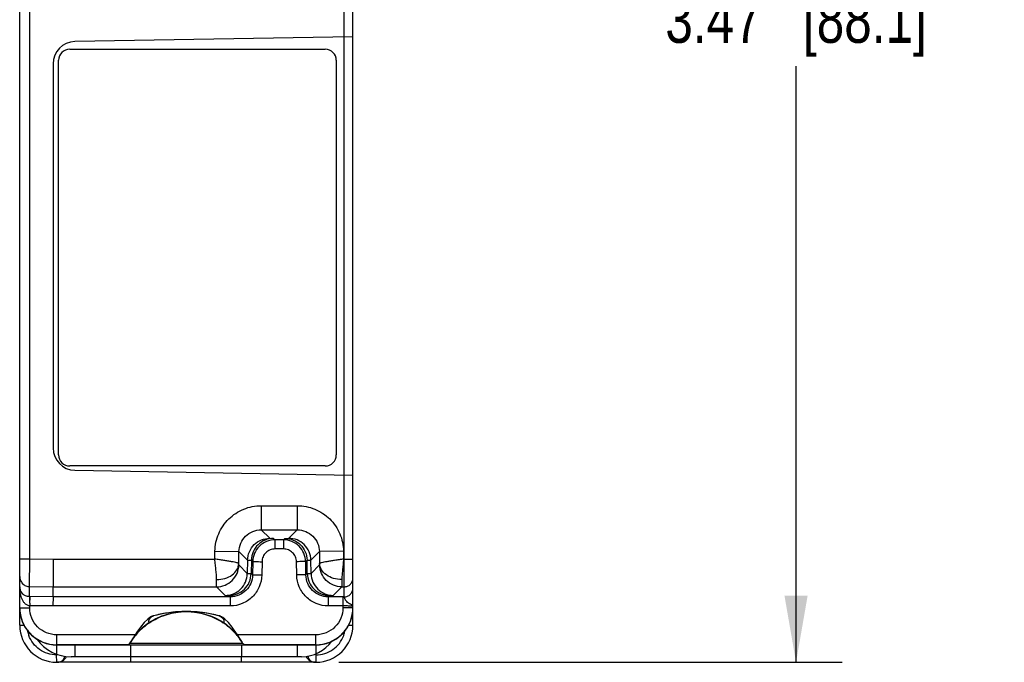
# Model space of a CAD drawing. Header units: inches. Extents: x 0 to 22, y 0 to 17.
# Tile 3 of 28: x 4.1 to 6.7, y 9.9 to 11.6. Entities that reach past the tile are written whole.
import ezdxf

# ---------------------------------------------------------------- set-up
doc = ezdxf.new("R2010")
doc.units = ezdxf.units.IN
doc.header["$LTSCALE"] = 1.21
doc.header["$MEASUREMENT"] = 0
doc.layers.get('0').update_dxf_attribs({"linetype": 'CONTINUOUS'})
for name, color, linetype in [('02___PRT_ALL_AXES', 7, 'CONTINUOUS'), ('DIMENSIONS', 7, 'CONTINUOUS'), ('FEATURES', 7, 'CONTINUOUS')]:
    doc.layers.add(name, color=color, linetype=linetype)
doc.styles.get("Standard").update_dxf_attribs({"font": 'txt', "width": 0.8})
doc.dimstyles.new('DIMSTYLE_1', dxfattribs={"dimtxt": 0.125, "dimasz": 0.18, "dimexe": 0.125, "dimexo": 0.0625, "dimgap": 0.0625, "dimtad": 0, "dimtih": 1, "dimtoh": 1, "dimdec": 1, "dimzin": 4, "dimdsep": 46, "dimtxsty": 'STANDARD', "dimblk": '_FILLED', "dimblk1": '_FILLED', "dimblk2": '_FILLED', "dimcen": 0.09, "dimadec": 0, "dimazin": 0, "dimtp": 0.001, "dimtm": 0.001, "dimtfac": 1, "dimtdec": 1, "dimtofl": 0, "dimtmove": 0, "dimatfit": 3, "dimldrblk": '_FILLED', "dimfxl": 1, "dimtolj": 1, "dimtzin": 4, "dimarcsym": 0})

# ---------------------------------------------------------------- blocks, each defined once
blk = doc.blocks.new('_FILLED')
at = {"color": 0, "linetype": 'BYBLOCK'}
blk.add_solid([(0, 0), (-1, 0.174), (-1, -0.174)], dxfattribs=at)
blk = doc.blocks.new('*D3')
at = {"layer": 'DIMENSIONS', "color": 2, "linetype": 'CONTINUOUS'}
for p, q in [((4.9293, 13.3592), (6.2892, 13.3592)), ((6.1642, 13.3592), (6.1642, 11.7497)), ((6.1642, 9.8902), (6.1642, 11.4997)), ((4.9293, 9.8902), (6.2892, 9.8902))]:
    blk.add_line(p, q, dxfattribs=at)
at = {"layer": 'DIMENSIONS', "color": 2, "linetype": 'CONTINUOUS', "xscale": 0.18, "yscale": 0.18, "zscale": 0.18}
for p, rotation in [((6.1642, 13.3592), 90), ((6.1642, 9.8902), 270)]:
    blk.add_blockref('_FILLED', p, dxfattribs=dict(at, rotation=rotation))
at = {"layer": 'DIMENSIONS', "color": 2, "linetype": 'CONTINUOUS', "insert": (6.1642, 11.6872), "char_height": 0.125, "width": 1.125, "attachment_point": 2, "line_spacing_factor": 0.9}
blk.add_mtext('3.47{\\Ftxt.shx;\\W1.000000;\\H0.125000; }[88.1]', dxfattribs=at)

msp = doc.modelspace()

# ---------------------------------------------------------------- linework, layer by layer
at = {"color": 7, "linetype": 'CONTINUOUS'}
for p, q in [((4.0673, 10.0378), (4.0673, 13.2116)), ((4.9673, 10.0378), (4.9673, 13.2116)), ((4.9437, 10.0939), (4.9437, 13.1555)), ((4.0943, 10.1694), (4.0943, 13.0799)), ((4.9673, 11.5788), (4.2162, 11.5657)), ((4.2023, 11.5452), (4.8923, 11.5452)), ((4.1573, 11.5057), (4.1573, 10.4686)), ((4.1723, 10.4502), (4.1723, 11.5152)), ((4.9223, 11.5152), (4.9223, 10.4502)), ((4.8923, 10.4202), (4.2023, 10.4202)), ((4.2162, 10.4086), (4.9673, 10.3955)), ((4.7196, 10.3128), (4.817, 10.3128)), ((4.7196, 10.3128), (4.7196, 10.2478)), ((4.817, 10.3128), (4.817, 10.2478)), ((4.7196, 10.2478), (4.817, 10.2478)), ((4.7196, 10.2478), (4.7425, 10.2249)), ((4.817, 10.2478), (4.7941, 10.2249)), ((4.7425, 10.2249), (4.7528, 10.2246)), ((4.7568, 10.2207), (4.7528, 10.2246)), ((4.7798, 10.2207), (4.7568, 10.2207)), ((4.7568, 10.2207), (4.7568, 10.1961)), ((4.7838, 10.2246), (4.7798, 10.2207)), ((4.7798, 10.2207), (4.7798, 10.1961)), ((4.7838, 10.2246), (4.7941, 10.2249)), ((4.5943, 10.1689), (4.5946, 10.19)), ((4.5946, 10.19), (4.6596, 10.1889)), ((4.6591, 10.1567), (4.6596, 10.1889)), ((4.6596, 10.1889), (4.6828, 10.1657)), ((4.7798, 10.1961), (4.7568, 10.1961)), ((4.877, 10.1889), (4.8538, 10.1657)), ((4.9419, 10.19), (4.877, 10.1889)), ((4.877, 10.1889), (4.8775, 10.1567)), ((4.9419, 10.19), (4.9423, 10.1689)), ((4.0673, 10.1694), (4.0943, 10.1694)), ((4.094, 10.0944), (4.0943, 10.1694)), ((4.0943, 10.1694), (4.1576, 10.1689)), ((4.1576, 10.1689), (4.1573, 10.0939)), ((4.1576, 10.1689), (4.5943, 10.1689)), ((4.6828, 10.1657), (4.6821, 10.1299)), ((4.6828, 10.1657), (4.6931, 10.1654)), ((4.6931, 10.1654), (4.6924, 10.1296)), ((4.6968, 10.1617), (4.6931, 10.1654)), ((4.6968, 10.1617), (4.6962, 10.1258)), ((4.7218, 10.1617), (4.7212, 10.1258)), ((4.8154, 10.1258), (4.8148, 10.1617)), ((4.8435, 10.1654), (4.8398, 10.1617)), ((4.8404, 10.1258), (4.8398, 10.1617)), ((4.8435, 10.1654), (4.8538, 10.1657)), ((4.8441, 10.1296), (4.8435, 10.1654)), ((4.8544, 10.1299), (4.8538, 10.1657)), ((4.9423, 10.1689), (4.9673, 10.1689)), ((4.6592, 10.1528), (4.6591, 10.1567)), ((4.6821, 10.1299), (4.6592, 10.1528)), ((4.8774, 10.1528), (4.8544, 10.1299)), ((4.8775, 10.1567), (4.8774, 10.1528)), ((4.5992, 10.0939), (4.5991, 10.1134)), ((4.6821, 10.1299), (4.6924, 10.1296)), ((4.6924, 10.1296), (4.6962, 10.1258)), ((4.8404, 10.1258), (4.8441, 10.1296)), ((4.8441, 10.1296), (4.8544, 10.1299)), ((4.9375, 10.1134), (4.9374, 10.0939)), ((4.094, 10.0944), (4.1573, 10.0939)), ((4.094, 10.0674), (4.094, 10.0944)), ((4.1573, 10.0939), (4.5992, 10.0939)), ((4.1573, 10.0668), (4.1573, 10.0939)), ((4.6224, 10.0706), (4.5992, 10.0939)), ((4.9374, 10.0939), (4.9141, 10.0706)), ((4.9374, 10.0939), (4.9437, 10.0939)), ((4.9437, 10.0668), (4.9437, 10.0939)), ((4.094, 10.0674), (4.0941, 10.0546)), ((4.0945, 10.0674), (4.094, 10.0674)), ((4.1573, 10.0668), (4.0945, 10.0674)), ((4.1573, 10.0668), (4.1571, 10.0423)), ((4.6362, 10.0668), (4.1573, 10.0668)), ((4.6224, 10.0706), (4.6327, 10.0703)), ((4.6327, 10.0703), (4.6362, 10.0668)), ((4.6362, 10.0668), (4.6362, 10.0423)), ((4.9003, 10.0668), (4.9038, 10.0703)), ((4.9403, 10.0668), (4.9003, 10.0668)), ((4.9003, 10.0668), (4.9003, 10.0423)), ((4.9038, 10.0703), (4.9141, 10.0706)), ((4.9403, 10.0668), (4.9403, 10.0373)), ((4.9437, 10.0668), (4.9403, 10.0668)), ((4.0673, 9.9902), (4.0673, 10.0372)), ((4.1572, 10.0423), (4.0943, 10.0428)), ((4.0943, 10.0373), (4.0943, 10.0428)), ((4.6362, 10.0423), (4.1572, 10.0423)), ((4.5158, 10.0272), (4.5173, 10.0272)), ((4.5173, 10.0272), (4.525, 10.027)), ((4.5462, 10.026), (4.5173, 10.0272)), ((4.9403, 10.0423), (4.9003, 10.0423)), ((4.9673, 9.9902), (4.9673, 10.0372)), ((4.4232, 10.0137), (4.4188, 10.011)), ((4.4188, 10.011), (4.4189, 10.0111)), ((4.4278, 10.0156), (4.4232, 10.0137)), ((4.4262, 10.0148), (4.4264, 10.0147)), ((4.4278, 10.0156), (4.429, 10.016)), ((4.6068, 10.0156), (4.6056, 10.016)), ((4.612, 10.0133), (4.6068, 10.0156)), ((4.6083, 10.0148), (4.6081, 10.0147)), ((4.6158, 10.011), (4.612, 10.0133)), ((4.6157, 10.0111), (4.6158, 10.011)), ((4.0673, 9.9902), (4.079, 9.9902)), ((4.3857, 9.974), (4.3857, 9.974)), ((4.4175, 9.9966), (4.4164, 9.9975)), ((4.6171, 9.9966), (4.6182, 9.9975)), ((4.6488, 9.974), (4.6488, 9.974)), ((4.9555, 9.9902), (4.9673, 9.9902)), ((4.3794, 9.9643), (4.1673, 9.9643)), ((4.1673, 9.9372), (4.1673, 9.9643)), ((4.3858, 9.9694), (4.3859, 9.9702)), ((4.6487, 9.9694), (4.6487, 9.9702)), ((4.8673, 9.9643), (4.6551, 9.9643)), ((4.8673, 9.9372), (4.8673, 9.9643)), ((4.3599, 9.9377), (4.1673, 9.9377)), ((4.1673, 9.9372), (4.2059, 9.9372)), ((4.3651, 9.942), (4.3651, 9.9419)), ((4.3651, 9.9419), (4.6695, 9.9419)), ((4.6695, 9.9419), (4.6694, 9.942)), ((4.8673, 9.9377), (4.6747, 9.9377)), ((4.8287, 9.9372), (4.8673, 9.9372)), ((4.1673, 9.8902), (4.1671, 9.9102)), ((4.3678, 9.8902), (4.3678, 9.9052)), ((4.6668, 9.8902), (4.6668, 9.9052)), ((4.8675, 9.9102), (4.8673, 9.8902)), ((4.8673, 9.8902), (4.1673, 9.8902))]:
    msp.add_line(p, q, dxfattribs=at)
for points in [[(4.5096, 10.0269), (4.4883, 10.026), (4.4571, 10.022), (4.429, 10.016)], [(4.6056, 10.016), (4.5773, 10.022), (4.5462, 10.026)], [(4.1688, 9.8902), (4.1707, 9.8903), (4.1722, 9.8905), (4.1732, 9.8907), (4.1734, 9.8907)], [(4.8612, 9.8907), (4.8617, 9.8906), (4.8628, 9.8904), (4.8642, 9.8902), (4.8657, 9.8902)]]:
    msp.add_lwpolyline(points, dxfattribs=at)
for centre, radius, start, end in [((4.2173, 11.5057), 0.06, 91, 180), ((4.2023, 11.5152), 0.03, 90, 180), ((4.8923, 11.5152), 0.03, 0, 90), ((4.2173, 10.4686), 0.06, 180, 269), ((4.2023, 10.4502), 0.03, 180, 270), ((4.8923, 10.4502), 0.03, 270, 360), ((4.0927, 10.0935), 0.0254, 180.025, 200.1028), ((4.1672, 10.0378), 0.0999, 180.0077, 182.9933), ((4.1677, 10.0378), 0.1004, 182.9946, 193.0791), ((4.5175, 9.6881), 0.339, 94.3123, 95.2264), ((4.5174, 9.6901), 0.3371, 91.3216, 94.3133), ((4.5173, 9.8487), 0.1784, 92.4665, 93.3749), ((4.5173, 9.693), 0.3342, 90.5367, 91.3175), ((4.5173, 9.8488), 0.1783, 90.9312, 92.4666), ((4.5173, 9.6937), 0.3334, 90.2818, 90.5365), ((4.5173, 9.849), 0.1781, 90.5271, 90.9311), ((4.5173, 9.6941), 0.3331, 90, 90.2818), ((4.5173, 9.8491), 0.178, 90, 90.5271), ((4.5173, 9.8402), 0.187, 90, 90.5002), ((4.5173, 9.6933), 0.3338, 88.6818, 89.9994), ((4.5172, 9.6907), 0.3364, 85.6497, 88.6807), ((4.5173, 9.8487), 0.1785, 86.6458, 87.5311), ((4.517, 9.6875), 0.3396, 83.6031, 85.653), ((4.8669, 10.0378), 0.1004, 346.921, 357.005), ((4.8674, 10.0378), 0.0999, 357.0062, 359.9923), ((4.1674, 10.0378), 0.1001, 193.1043, 201.3467), ((4.1672, 10.0377), 0.0999, 201.3483, 206.1484), ((4.4373, 9.984), 0.0327, 118.4481, 124.2893), ((4.4371, 9.9921), 0.0246, 134.6981, 136.7709), ((4.4367, 9.9852), 0.0314, 114.1493, 118.4319), ((4.436, 9.9867), 0.0298, 109.1612, 114.1402), ((4.5178, 9.6854), 0.3418, 105.0268, 105.4989), ((4.5179, 9.6847), 0.3425, 98.8491, 105.0258), ((4.5177, 9.686), 0.3412, 95.2298, 98.8495), ((4.5168, 9.6859), 0.3412, 81.4474, 83.603), ((4.5166, 9.6847), 0.3425, 74.9731, 81.4476), ((4.5168, 9.6852), 0.3419, 74.5012, 74.9724), ((4.5987, 9.987), 0.0294, 65.8512, 70.8654), ((4.5979, 9.9853), 0.0313, 60.8886, 65.8818), ((4.5973, 9.9841), 0.0327, 55.7014, 60.9128), ((4.5974, 9.9921), 0.0246, 43.2291, 45.2992), ((4.8673, 10.0377), 0.0999, 333.8521, 338.6505), ((4.8672, 10.0378), 0.1001, 338.6522, 346.8958), ((4.1673, 9.9902), 0.1, 180, 270), ((4.1676, 10.0379), 0.1004, 206.1615, 215.9442), ((4.1671, 10.0376), 0.0998, 215.951, 219.5839), ((4.1672, 9.9902), 0.0801, 189.9616, 197.6406), ((4.1674, 10.0378), 0.1001, 219.5895, 225.3543), ((4.5186, 9.8468), 0.1807, 124.0408, 137.3087), ((4.5159, 9.8468), 0.1807, 42.6913, 55.9592), ((4.8673, 9.9902), 0.1, 270, 360), ((4.8672, 10.0378), 0.1001, 314.6448, 320.4109), ((4.8673, 9.9902), 0.0802, 340.7237, 350.2384), ((4.8674, 10.0376), 0.0998, 320.4164, 324.0494), ((4.867, 10.0379), 0.1004, 324.0562, 333.839), ((4.1671, 9.9902), 0.0799, 197.6469, 199.9538), ((4.1674, 10.0379), 0.1002, 225.3539, 226.2577), ((4.1673, 10.0377), 0.1, 226.2568, 269.9992), ((4.5159, 9.8495), 0.1769, 137.3577, 148.5055), ((4.53, 9.8454), 0.1906, 138.2943, 139.1064), ((4.5046, 9.8454), 0.1906, 40.8936, 41.7057), ((4.5186, 9.8495), 0.1769, 31.4945, 42.6423), ((4.8673, 10.0377), 0.1, 270.0008, 313.7411), ((4.8671, 10.0379), 0.1002, 313.7402, 314.6452), ((4.8676, 9.9901), 0.0798, 339.6055, 340.7159), ((4.3566, 9.9472), 0.0101, 273.2447, 288.9671), ((4.3566, 9.9472), 0.01, 274.3541, 328.9934), ((4.3566, 9.9472), 0.0101, 274.2091, 288.9136), ((4.3566, 9.9471), 0.00996, 288.9375, 300.137), ((4.3566, 9.9471), 0.00995, 288.9911, 299.1444), ((4.3566, 9.9471), 0.00998, 299.1337, 308.1338), ((4.3566, 9.9471), 0.00998, 300.1241, 308.0403), ((4.3565, 9.9472), 0.0101, 308.0902, 320.2647), ((4.3565, 9.9472), 0.0101, 308.1817, 319.3205), ((4.3566, 9.9472), 0.01, 319.3033, 328.5206), ((4.3566, 9.9472), 0.01, 320.2512, 328.4685), ((4.678, 9.9472), 0.01, 211.0066, 265.7176), ((4.678, 9.9472), 0.01, 211.4794, 220.6994), ((4.678, 9.9472), 0.01, 211.5316, 219.752), ((4.678, 9.9472), 0.0101, 219.7384, 231.9079), ((4.678, 9.9472), 0.0101, 220.6822, 231.8163), ((4.678, 9.9471), 0.00998, 231.8641, 240.864), ((4.678, 9.9471), 0.00998, 231.9578, 239.8754), ((4.678, 9.9471), 0.00996, 239.8625, 251.0596), ((4.678, 9.9471), 0.00995, 240.8533, 251.006), ((4.678, 9.9472), 0.0101, 251.0836, 265.8624), ((4.678, 9.9472), 0.0101, 251.03, 266.7928), ((4.1678, 9.9202), 0.03, 270, 331.0829), ((4.8668, 9.9202), 0.03, 208.7224, 270)]:
    msp.add_arc(centre, radius, start, end, dxfattribs=at)
for centre, major_axis, ratio, start_param, end_param in [((4.1673, 10.0372), (-0.0383, 0.0924), 0.999785, 1.178059, 2.648688), ((4.8673, 10.0372), (0.0383, 0.0924), 0.999785, -2.648688, -1.178059), ((4.1673, 10.0372), (0, 0.1), 0.999848, -3.24176, -3.141593), ((4.8673, 10.0372), (0, 0.1), 0.999848, -3.141593, -3.041425)]:
    msp.add_ellipse(centre, major_axis=major_axis, ratio=ratio, start_param=start_param, end_param=end_param, dxfattribs=at)
for points, knots in [([(4.5946, 10.19), (4.5949, 10.2061), (4.6018, 10.2385), (4.6298, 10.2792), (4.671, 10.3065), (4.7035, 10.3128), (4.7196, 10.3128)], [0, 0, 0, 0, 0.24999, 0.499997, 0.750004, 1, 1, 1, 1]), ([(4.817, 10.3128), (4.8331, 10.3128), (4.8656, 10.3065), (4.9068, 10.2792), (4.9348, 10.2385), (4.9417, 10.2061), (4.9419, 10.19)], [0, 0, 0, 0, 0.24999, 0.499997, 0.750005, 1, 1, 1, 1]), ([(4.6596, 10.1889), (4.6597, 10.1966), (4.663, 10.2121), (4.6765, 10.2317), (4.6963, 10.2448), (4.7119, 10.2478), (4.7196, 10.2478)], [0, 0, 0, 0, 0.249981, 0.499998, 0.750015, 1, 1, 1, 1]), ([(4.817, 10.2478), (4.8247, 10.2478), (4.8403, 10.2448), (4.8601, 10.2317), (4.8735, 10.2121), (4.8768, 10.1966), (4.877, 10.1889)], [0, 0, 0, 0, 0.24998, 0.499996, 0.750014, 1, 1, 1, 1]), ([(4.6828, 10.1657), (4.6829, 10.1736), (4.6863, 10.1893), (4.6998, 10.2089), (4.7195, 10.2219), (4.7349, 10.2249), (4.7425, 10.2249)], [0, 0, 0, 0, 0.254105, 0.505884, 0.75423, 1, 1, 1, 1]), ([(4.7528, 10.2246), (4.7452, 10.2246), (4.7298, 10.2215), (4.7101, 10.2086), (4.6966, 10.189), (4.6932, 10.1732), (4.6931, 10.1654)], [0, 0, 0, 0, 0.24577, 0.494116, 0.745895, 1, 1, 1, 1]), ([(4.7568, 10.2207), (4.749, 10.2207), (4.7334, 10.2176), (4.7136, 10.2045), (4.7002, 10.185), (4.6969, 10.1694), (4.6968, 10.1617)], [0, 0, 0, 0, 0.250004, 0.499996, 0.749989, 1, 1, 1, 1]), ([(4.8398, 10.1617), (4.8397, 10.1694), (4.8363, 10.185), (4.8229, 10.2045), (4.8031, 10.2176), (4.7875, 10.2207), (4.7798, 10.2207)], [0, 0, 0, 0, 0.250011, 0.500004, 0.749996, 1, 1, 1, 1]), ([(4.7838, 10.2246), (4.7914, 10.2246), (4.8068, 10.2215), (4.8264, 10.2086), (4.84, 10.189), (4.8434, 10.1732), (4.8435, 10.1654)], [0, 0, 0, 0, 0.24577, 0.494116, 0.745895, 1, 1, 1, 1]), ([(4.8538, 10.1657), (4.8537, 10.1736), (4.8503, 10.1893), (4.8367, 10.2089), (4.8171, 10.2219), (4.8017, 10.2249), (4.7941, 10.2249)], [0, 0, 0, 0, 0.254105, 0.505884, 0.75423, 1, 1, 1, 1]), ([(4.7568, 10.1961), (4.7523, 10.1961), (4.7432, 10.1943), (4.7316, 10.1867), (4.7238, 10.1753), (4.7219, 10.1662), (4.7218, 10.1617)], [0, 0, 0, 0, 0.25002, 0.500022, 0.750012, 1, 1, 1, 1]), ([(4.8148, 10.1617), (4.8147, 10.1662), (4.8128, 10.1753), (4.805, 10.1867), (4.7934, 10.1943), (4.7843, 10.1961), (4.7798, 10.1961)], [0, 0, 0, 0, 0.249988, 0.499978, 0.74998, 1, 1, 1, 1]), ([(4.6591, 10.1567), (4.659, 10.1569), (4.6585, 10.1574), (4.6575, 10.1578), (4.6558, 10.1584), (4.6525, 10.1592), (4.6471, 10.1604), (4.6391, 10.1619), (4.6294, 10.1635), (4.6185, 10.1652), (4.6066, 10.167), (4.5984, 10.1682), (4.5943, 10.1689)], [0, 0, 0, 0, 0.009503, 0.02682, 0.052781, 0.087398, 0.181444, 0.305698, 0.455581, 0.625494, 0.809318, 1, 1, 1, 1]), ([(4.5991, 10.1134), (4.5991, 10.1173), (4.5987, 10.1257), (4.5975, 10.139), (4.5959, 10.1536), (4.5949, 10.1637), (4.5943, 10.1689)], [0, 0, 0, 0, 0.209485, 0.453325, 0.72069, 1, 1, 1, 1]), ([(4.6968, 10.1617), (4.6968, 10.1617), (4.697, 10.1617), (4.6974, 10.1618), (4.698, 10.1618), (4.6993, 10.1618), (4.7014, 10.1619), (4.7045, 10.1619), (4.7082, 10.1619), (4.714, 10.1618), (4.7186, 10.1617), (4.7218, 10.1617)], [0, 0, 0, 0, 0.006665, 0.022549, 0.047553, 0.081502, 0.175039, 0.299391, 0.450064, 0.621524, 1, 1, 1, 1]), ([(4.8398, 10.1617), (4.8397, 10.1617), (4.8395, 10.1617), (4.8392, 10.1618), (4.8385, 10.1618), (4.8373, 10.1618), (4.8352, 10.1619), (4.8321, 10.1619), (4.8284, 10.1619), (4.8225, 10.1618), (4.8179, 10.1617), (4.8148, 10.1617)], [0, 0, 0, 0, 0.006665, 0.022549, 0.047553, 0.081502, 0.17504, 0.299392, 0.450064, 0.621524, 1, 1, 1, 1]), ([(4.9423, 10.1689), (4.9382, 10.1682), (4.93, 10.167), (4.9181, 10.1652), (4.9071, 10.1635), (4.8975, 10.1619), (4.8895, 10.1604), (4.884, 10.1592), (4.8808, 10.1584), (4.8791, 10.1578), (4.8781, 10.1574), (4.8776, 10.1569), (4.8775, 10.1567)], [0, 0, 0, 0, 0.190682, 0.374506, 0.544419, 0.694303, 0.818557, 0.912602, 0.94722, 0.97318, 0.990497, 1, 1, 1, 1]), ([(4.9423, 10.1689), (4.9417, 10.1637), (4.9406, 10.1536), (4.9391, 10.139), (4.9379, 10.1257), (4.9375, 10.1173), (4.9375, 10.1134)], [0, 0, 0, 0, 0.27931, 0.546675, 0.790515, 1, 1, 1, 1]), ([(4.5991, 10.1134), (4.6067, 10.1134), (4.6216, 10.1155), (4.641, 10.1245), (4.653, 10.1367), (4.658, 10.148), (4.659, 10.1539), (4.6591, 10.1567)], [0, 0, 0, 0, 0.282148, 0.546656, 0.783691, 0.893681, 1, 1, 1, 1]), ([(4.5992, 10.0939), (4.6069, 10.0939), (4.6225, 10.0969), (4.6423, 10.11), (4.6557, 10.1296), (4.659, 10.1451), (4.6592, 10.1528)], [0, 0, 0, 0, 0.25002, 0.499999, 0.749979, 1, 1, 1, 1]), ([(4.9374, 10.0939), (4.9297, 10.0939), (4.9141, 10.0969), (4.8943, 10.11), (4.8809, 10.1296), (4.8775, 10.1451), (4.8774, 10.1528)], [0, 0, 0, 0, 0.25002, 0.499999, 0.749979, 1, 1, 1, 1]), ([(4.9375, 10.1134), (4.9299, 10.1134), (4.915, 10.1155), (4.8955, 10.1245), (4.8836, 10.1367), (4.8786, 10.148), (4.8776, 10.1539), (4.8775, 10.1567)], [0, 0, 0, 0, 0.282149, 0.546659, 0.783693, 0.893682, 1, 1, 1, 1]), ([(4.0673, 10.1214), (4.0673, 10.1179), (4.0687, 10.1109), (4.0746, 10.1019), (4.0835, 10.0959), (4.0906, 10.0945), (4.094, 10.0944)], [0, 0, 0, 0, 0.249982, 0.499975, 0.749982, 1, 1, 1, 1]), ([(4.6224, 10.0706), (4.63, 10.0707), (4.6454, 10.0737), (4.6651, 10.0867), (4.6786, 10.1063), (4.682, 10.122), (4.6821, 10.1299)], [0, 0, 0, 0, 0.24577, 0.494116, 0.745895, 1, 1, 1, 1]), ([(4.6327, 10.0703), (4.6403, 10.0704), (4.6557, 10.0734), (4.6754, 10.0864), (4.6889, 10.106), (4.6923, 10.1217), (4.6924, 10.1296)], [0, 0, 0, 0, 0.24577, 0.494116, 0.745895, 1, 1, 1, 1]), ([(4.6962, 10.1258), (4.6961, 10.1181), (4.6927, 10.1026), (4.6794, 10.083), (4.6596, 10.0699), (4.6439, 10.0668), (4.6362, 10.0668)], [0, 0, 0, 0, 0.249884, 0.49994, 0.750029, 1, 1, 1, 1]), ([(4.7212, 10.1258), (4.721, 10.1149), (4.7163, 10.0929), (4.6973, 10.0651), (4.6693, 10.0466), (4.6472, 10.0423), (4.6362, 10.0423)], [0, 0, 0, 0, 0.249928, 0.499991, 0.750058, 1, 1, 1, 1]), ([(4.6962, 10.1258), (4.6962, 10.1259), (4.6964, 10.1259), (4.6968, 10.1259), (4.6974, 10.1259), (4.6987, 10.126), (4.7008, 10.126), (4.7039, 10.126), (4.7076, 10.126), (4.7134, 10.1259), (4.718, 10.1259), (4.7212, 10.1258)], [0, 0, 0, 0, 0.006665, 0.022549, 0.047553, 0.081502, 0.175039, 0.299391, 0.450064, 0.621524, 1, 1, 1, 1]), ([(4.8404, 10.1258), (4.8403, 10.1259), (4.8401, 10.1259), (4.8398, 10.1259), (4.8391, 10.1259), (4.8379, 10.126), (4.8358, 10.126), (4.8327, 10.126), (4.829, 10.126), (4.8231, 10.1259), (4.8185, 10.1259), (4.8154, 10.1258)], [0, 0, 0, 0, 0.006665, 0.022549, 0.047553, 0.081502, 0.175039, 0.299391, 0.450064, 0.621524, 1, 1, 1, 1]), ([(4.9003, 10.0423), (4.8894, 10.0423), (4.8673, 10.0466), (4.8393, 10.0651), (4.8203, 10.0929), (4.8156, 10.1149), (4.8154, 10.1258)], [0, 0, 0, 0, 0.249942, 0.500009, 0.750072, 1, 1, 1, 1]), ([(4.9003, 10.0668), (4.8926, 10.0668), (4.877, 10.0699), (4.8572, 10.083), (4.8438, 10.1026), (4.8405, 10.1181), (4.8404, 10.1258)], [0, 0, 0, 0, 0.249971, 0.50006, 0.750116, 1, 1, 1, 1]), ([(4.8441, 10.1296), (4.8443, 10.1217), (4.8476, 10.106), (4.8612, 10.0864), (4.8809, 10.0734), (4.8963, 10.0704), (4.9038, 10.0703)], [0, 0, 0, 0, 0.254105, 0.505884, 0.75423, 1, 1, 1, 1]), ([(4.8544, 10.1299), (4.8546, 10.122), (4.858, 10.1063), (4.8715, 10.0867), (4.8912, 10.0737), (4.9066, 10.0707), (4.9141, 10.0706)], [0, 0, 0, 0, 0.254105, 0.505884, 0.75423, 1, 1, 1, 1]), ([(4.9437, 10.0939), (4.9467, 10.0939), (4.9529, 10.0951), (4.9608, 10.1004), (4.9661, 10.1082), (4.9673, 10.1144), (4.9673, 10.1175)], [0, 0, 0, 0, 0.250018, 0.500025, 0.750018, 1, 1, 1, 1]), ([(4.0943, 10.0428), (4.0915, 10.0428), (4.086, 10.0446), (4.0799, 10.0501), (4.0755, 10.0566), (4.0712, 10.066), (4.0681, 10.0783), (4.0673, 10.0885), (4.0673, 10.0935)], [0, 0, 0, 0, 0.134152, 0.263394, 0.389133, 0.512876, 0.757154, 1, 1, 1, 1]), ([(4.094, 10.0674), (4.0904, 10.0674), (4.0838, 10.0688), (4.0746, 10.0746), (4.0703, 10.0808), (4.0688, 10.0848)], [0, 0, 0, 0, 0.342526, 0.602546, 1, 1, 1, 1]), ([(4.9437, 10.0668), (4.9467, 10.0668), (4.9529, 10.0681), (4.9608, 10.0733), (4.9661, 10.0812), (4.9673, 10.0874), (4.9673, 10.0904)], [0, 0, 0, 0, 0.250018, 0.500025, 0.750018, 1, 1, 1, 1]), ([(4.0945, 10.0674), (4.0945, 10.0662), (4.0945, 10.0619), (4.0943, 10.0577), (4.0941, 10.0546)], [0, 0, 0, 0, 0.27686, 1, 1, 1, 1]), ([(4.0941, 10.0546), (4.0941, 10.0527), (4.0946, 10.0488), (4.0942, 10.0448), (4.0942, 10.0428)], [0, 0, 0, 0, 0.483346, 1, 1, 1, 1]), ([(4.9673, 10.0409), (4.9673, 10.0417), (4.9664, 10.043), (4.9648, 10.0443), (4.9622, 10.046), (4.9581, 10.0482), (4.9529, 10.0516), (4.9491, 10.0555), (4.9469, 10.059), (4.9458, 10.0615), (4.945, 10.0636), (4.9444, 10.0652), (4.944, 10.0662), (4.9438, 10.0668), (4.9437, 10.0668)], [0, 0, 0, 0, 0.065639, 0.113217, 0.172147, 0.321089, 0.499295, 0.684128, 0.76993, 0.84577, 0.908457, 0.955808, 0.986404, 1, 1, 1, 1]), ([(4.0673, 10.0378), (4.0673, 10.0377), (4.0676, 10.0377), (4.0679, 10.0377), (4.0685, 10.0376), (4.0694, 10.0376), (4.0706, 10.0376), (4.0725, 10.0375), (4.0754, 10.0374), (4.0795, 10.0374), (4.0841, 10.0373), (4.0891, 10.0373), (4.0925, 10.0373), (4.0943, 10.0373)], [0, 0, 0, 0, 0.005136, 0.019651, 0.043512, 0.076563, 0.118567, 0.169049, 0.293285, 0.444679, 0.61754, 0.805428, 1, 1, 1, 1]), ([(4.1673, 9.9643), (4.1578, 9.9643), (4.1386, 9.9681), (4.1143, 9.9843), (4.0981, 10.0086), (4.0943, 10.0278), (4.0943, 10.0373)], [0, 0, 0, 0, 0.249993, 0.500018, 0.75003, 1, 1, 1, 1]), ([(4.4164, 9.9975), (4.4237, 10.0022), (4.4391, 10.0107), (4.4637, 10.02), (4.4894, 10.0257), (4.5069, 10.0271), (4.5157, 10.0272)], [0, 0, 0, 0, 0.250147, 0.500286, 0.750299, 1, 1, 1, 1]), ([(4.4175, 9.9966), (4.4241, 10.001), (4.4378, 10.0091), (4.4562, 10.0167), (4.4715, 10.0213), (4.4831, 10.024), (4.4949, 10.0259), (4.5028, 10.0266), (4.5068, 10.0269)], [0, 0, 0, 0, 0.249945, 0.499788, 0.624789, 0.749811, 0.874874, 1, 1, 1, 1]), ([(4.5173, 10.0272), (4.5262, 10.0272), (4.5439, 10.0259), (4.57, 10.0202), (4.5951, 10.0109), (4.6107, 10.0023), (4.6182, 9.9975)], [0, 0, 0, 0, 0.249676, 0.499693, 0.749846, 1, 1, 1, 1]), ([(4.5277, 10.0269), (4.5317, 10.0266), (4.5396, 10.0259), (4.5553, 10.0234), (4.5746, 10.0182), (4.5967, 10.0091), (4.6105, 10.001), (4.6171, 9.9966)], [0, 0, 0, 0, 0.12515, 0.250253, 0.500148, 0.750038, 1, 1, 1, 1]), ([(4.9403, 10.0373), (4.9403, 10.0278), (4.9365, 10.0086), (4.9202, 9.9843), (4.896, 9.9681), (4.8768, 9.9643), (4.8673, 9.9643)], [0, 0, 0, 0, 0.24997, 0.499982, 0.750007, 1, 1, 1, 1]), ([(4.9673, 10.0409), (4.9673, 10.041), (4.9671, 10.0411), (4.9667, 10.0412), (4.966, 10.0413), (4.9647, 10.0415), (4.9625, 10.0417), (4.9591, 10.0419), (4.9551, 10.0421), (4.9505, 10.0422), (4.9455, 10.0423), (4.942, 10.0423), (4.9403, 10.0423)], [0, 0, 0, 0, 0.006811, 0.021895, 0.046041, 0.079206, 0.171466, 0.295412, 0.446394, 0.618663, 0.805595, 1, 1, 1, 1]), ([(4.9673, 10.0378), (4.9673, 10.0377), (4.967, 10.0377), (4.9667, 10.0377), (4.966, 10.0376), (4.9652, 10.0376), (4.964, 10.0376), (4.9621, 10.0375), (4.9591, 10.0374), (4.9551, 10.0374), (4.9505, 10.0373), (4.9455, 10.0373), (4.942, 10.0373), (4.9403, 10.0373)], [0, 0, 0, 0, 0.005136, 0.019651, 0.043512, 0.076563, 0.118567, 0.169049, 0.293285, 0.444679, 0.61754, 0.805428, 1, 1, 1, 1]), ([(4.4192, 10.009), (4.4188, 10.0085), (4.418, 10.0076), (4.417, 10.0062), (4.4162, 10.0047), (4.4157, 10.0032), (4.4155, 10.0018), (4.4155, 10.0003), (4.4158, 9.9989), (4.4162, 9.9979), (4.4164, 9.9975)], [0, 0, 0, 0, 0.149408, 0.287171, 0.414868, 0.534782, 0.649789, 0.763259, 0.878812, 1, 1, 1, 1]), ([(4.4264, 10.0147), (4.4252, 10.0139), (4.4229, 10.0123), (4.4208, 10.0105), (4.4199, 10.0096)], [0, 0, 0, 0, 0.532268, 1, 1, 1, 1]), ([(4.4262, 10.0148), (4.4262, 10.0148), (4.4262, 10.0148), (4.4262, 10.0148), (4.4262, 10.0148), (4.4262, 10.0149), (4.4263, 10.0149), (4.4264, 10.015), (4.4264, 10.015), (4.4265, 10.0151), (4.4266, 10.0151), (4.4267, 10.0152), (4.4268, 10.0152), (4.427, 10.0153), (4.4272, 10.0154), (4.4275, 10.0155), (4.4277, 10.0156), (4.4278, 10.0156)], [0, 0, 0, 0, 0.010746, 0.018957, 0.028565, 0.041272, 0.07552, 0.118766, 0.169589, 0.226808, 0.289188, 0.355968, 0.426669, 0.500808, 0.657689, 0.824558, 1, 1, 1, 1]), ([(4.6083, 10.0148), (4.6083, 10.0148), (4.6083, 10.0148), (4.6083, 10.0148), (4.6083, 10.0148), (4.6083, 10.0149), (4.6083, 10.0149), (4.6082, 10.015), (4.6081, 10.015), (4.6081, 10.0151), (4.608, 10.0151), (4.6079, 10.0152), (4.6077, 10.0152), (4.6076, 10.0153), (4.6074, 10.0154), (4.6071, 10.0155), (4.6069, 10.0156), (4.6068, 10.0156)], [0, 0, 0, 0, 0.010754, 0.018967, 0.028565, 0.041258, 0.075485, 0.118721, 0.169541, 0.226763, 0.289153, 0.355941, 0.426653, 0.500802, 0.657702, 0.824576, 1, 1, 1, 1]), ([(4.6081, 10.0147), (4.6094, 10.0139), (4.6117, 10.0123), (4.6138, 10.0105), (4.6147, 10.0096)], [0, 0, 0, 0, 0.532274, 1, 1, 1, 1]), ([(4.6153, 10.009), (4.6158, 10.0085), (4.6166, 10.0076), (4.6176, 10.0062), (4.6183, 10.0047), (4.6188, 10.0032), (4.6191, 10.0018), (4.6191, 10.0003), (4.6188, 9.9989), (4.6184, 9.9979), (4.6182, 9.9975)], [0, 0, 0, 0, 0.149408, 0.287171, 0.414868, 0.534782, 0.649789, 0.763259, 0.878812, 1, 1, 1, 1]), ([(4.3857, 9.974), (4.3856, 9.9737), (4.3853, 9.9732), (4.3852, 9.9726), (4.3852, 9.9721), (4.3852, 9.9716), (4.3854, 9.971), (4.3857, 9.9705), (4.3859, 9.9702)], [0, 0, 0, 0, 0.25779, 0.377462, 0.494606, 0.612426, 0.734122, 1, 1, 1, 1]), ([(4.3877, 9.9722), (4.3898, 9.9746), (4.3941, 9.9793), (4.4034, 9.9881), (4.411, 9.994), (4.4164, 9.9975)], [0, 0, 0, 0, 0.249542, 0.499542, 1, 1, 1, 1]), ([(4.6182, 9.9975), (4.6236, 9.994), (4.6312, 9.9881), (4.6404, 9.9793), (4.6448, 9.9746), (4.6469, 9.9722)], [0, 0, 0, 0, 0.500458, 0.750458, 1, 1, 1, 1]), ([(4.6488, 9.974), (4.649, 9.9737), (4.6492, 9.9732), (4.6494, 9.9726), (4.6494, 9.9721), (4.6493, 9.9716), (4.6492, 9.971), (4.6489, 9.9705), (4.6487, 9.9702)], [0, 0, 0, 0, 0.25779, 0.377462, 0.494606, 0.612426, 0.734122, 1, 1, 1, 1]), ([(4.1671, 9.9102), (4.159, 9.9102), (4.1427, 9.9127), (4.1205, 9.9236), (4.1026, 9.9407), (4.0947, 9.9552), (4.0919, 9.9629)], [0, 0, 0, 0, 0.249896, 0.499911, 0.749968, 1, 1, 1, 1]), ([(4.3651, 9.9419), (4.3682, 9.9469), (4.3747, 9.9567), (4.3821, 9.9658), (4.3859, 9.9702)], [0, 0, 0, 0, 0.500459, 1, 1, 1, 1]), ([(4.6487, 9.9702), (4.6525, 9.9658), (4.6599, 9.9567), (4.6664, 9.9469), (4.6695, 9.9419)], [0, 0, 0, 0, 0.499541, 1, 1, 1, 1]), ([(4.8675, 9.9102), (4.8755, 9.9102), (4.8918, 9.9126), (4.9138, 9.9235), (4.9316, 9.9404), (4.9396, 9.9547), (4.9424, 9.9623)], [0, 0, 0, 0, 0.249861, 0.499877, 0.749954, 1, 1, 1, 1]), ([(4.1686, 9.9115), (4.1685, 9.9112), (4.1683, 9.9104), (4.1675, 9.9102), (4.1671, 9.9102)], [0, 0, 0, 0, 0.49927, 1, 1, 1, 1]), ([(4.1678, 9.8902), (4.1707, 9.8902), (4.1762, 9.891), (4.1833, 9.8945), (4.188, 9.9), (4.1886, 9.9046), (4.1882, 9.9066)], [0, 0, 0, 0, 0.292446, 0.558643, 0.78932, 1, 1, 1, 1]), ([(4.8464, 9.9069), (4.846, 9.9048), (4.8465, 9.9001), (4.8511, 9.8945), (4.8583, 9.891), (4.8639, 9.8902), (4.8668, 9.8902)], [0, 0, 0, 0, 0.210852, 0.441138, 0.707271, 1, 1, 1, 1]), ([(4.866, 9.9124), (4.866, 9.9121), (4.866, 9.9116), (4.8662, 9.9108), (4.8667, 9.9102), (4.8672, 9.9102), (4.8675, 9.9102)], [0, 0, 0, 0, 0.29643, 0.538996, 0.751826, 1, 1, 1, 1])]:
    msp.add_open_spline(points, degree=3, knots=knots, dxfattribs=at)
for points in [[(4.3651, 9.9419), (4.3651, 9.9419), (4.3651, 9.9419), (4.3651, 9.9419)], [(4.6695, 9.9419), (4.6695, 9.9419), (4.6695, 9.9419), (4.6695, 9.9419)]]:
    msp.add_open_spline(points, degree=3, dxfattribs=at)
at = {"layer": '02___PRT_ALL_AXES', "color": 7, "linetype": 'CONTINUOUS'}
msp.add_line((4.6553, 9.9641), (4.6488, 9.974), dxfattribs=at)
for points in [[(4.4189, 10.0111), (4.4131, 10.0068), (4.4033, 9.9976), (4.3934, 9.9854), (4.3857, 9.974)], [(4.6488, 9.974), (4.6412, 9.9854), (4.6313, 9.9976), (4.6215, 10.0068), (4.6157, 10.0111)], [(4.3857, 9.974), (4.3793, 9.9641), (4.3713, 9.9518), (4.3651, 9.942)], [(4.6694, 9.942), (4.6633, 9.9518), (4.6553, 9.9641)]]:
    msp.add_lwpolyline(points, dxfattribs=at)
at = {"layer": 'FEATURES', "color": 7, "linetype": 'CONTINUOUS'}
for p, q in [((4.1673, 9.912), (4.1673, 9.9372)), ((4.2059, 9.9372), (4.8287, 9.9372)), ((4.2173, 9.9052), (4.2173, 9.9372)), ((4.3673, 9.9052), (4.3673, 9.9372)), ((4.6673, 9.9052), (4.6673, 9.9372)), ((4.8173, 9.9052), (4.8173, 9.9372)), ((4.8673, 9.9372), (4.8673, 9.9129)), ((4.8287, 9.9052), (4.2059, 9.9052))]:
    msp.add_line(p, q, dxfattribs=at)
for centre, radius, start, end in [((4.2059, 10.0182), 0.113, 215.3252, 270), ((4.8287, 10.0052), 0.1, 270, 324.8267)]:
    msp.add_arc(centre, radius, start, end, dxfattribs=at)

# ---------------------------------------------------------------- dimensions: what is measured, and where the dimension line sits
at = {"layer": 'DIMENSIONS', "color": 2, "linetype": 'CONTINUOUS'}
dim = msp.add_linear_dim(base=(6.1642, 13.3592), p1=(4.8668, 9.8902), p2=(4.8668, 13.3592), angle=90, dimstyle='DIMSTYLE_1', dxfattribs=at)
dim.commit()
dim.dimension.update_dxf_attribs({"geometry": '*D3', "text_midpoint": (6.1642, 11.6247), "dimtype": 160})

doc.saveas('drawing.dxf')
